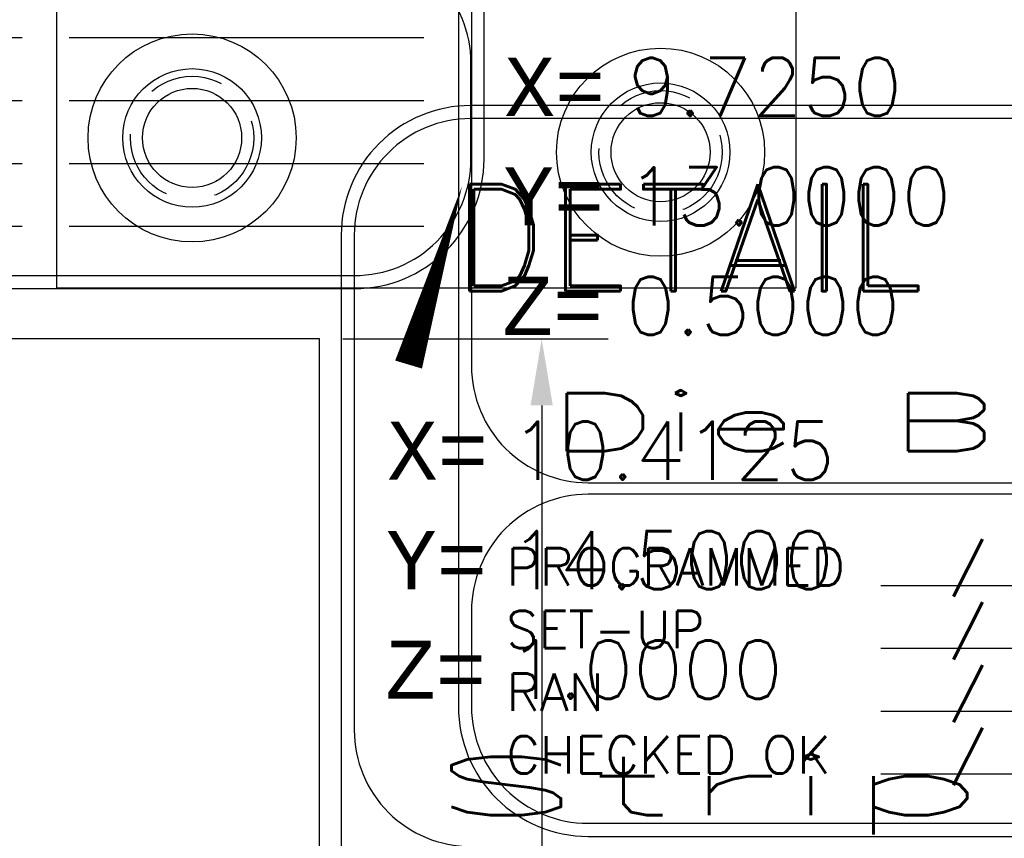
# Model space of a CAD drawing. Header units: inches. Extents: x -77 to 299, y -110 to 144.
# Tile 146 of 256: x 17.57 to 19.57, y -41.72 to -40.05. Entities that reach past the tile are written whole.
import ezdxf
from ezdxf.enums import TextEntityAlignment as Align

# ---------------------------------------------------------------- set-up
doc = ezdxf.new("R2010")
doc.units = ezdxf.units.IN
doc.header["$MEASUREMENT"] = 0
doc.linetypes.add('HIDDEN', pattern=[0.225, 0.15, -0.075])
doc.layers.get('DEFPOINTS').update_dxf_attribs({"color": 8})
for name, color, linetype in [('DIN-M-H', 4, 'HIDDEN'), ('DIN-M-S', 8, 'Continuous'), ('DSS-M-BA', 74, 'Continuous'), ('DST-M-BA', 74, 'Continuous'), ('SVA-M-M', 233, 'Continuous'), ('SVD-M-D', 42, 'Continuous'), ('SVD-M-S', 8, 'Continuous'), ('SVE-M-M', 233, 'Continuous'), ('SVF-M-M', 233, 'Continuous')]:
    doc.layers.add(name, color=color, linetype=linetype)
doc.styles.add('DIEMAKER', font='SIMPLEX.shx')
doc.styles.add('MONOTXT', font='MONOTXT')
doc.styles.add('R', font='ROMAND.SHX')
doc.styles.get("Standard").update_dxf_attribs({"font": 'txt.shx'})
doc.dimstyles.new('STANDARD$0', dxfattribs={"dimtxt": 0.156, "dimasz": 0.18, "dimexe": 0.18, "dimexo": 0.0625, "dimgap": 0.07, "dimtad": 0, "dimtih": 1, "dimtoh": 1, "dimdec": 4, "dimzin": 4, "dimdsep": 46, "dimtxsty": 'Standard', "dimcen": 0.09, "dimclrd": 2, "dimclre": 2, "dimclrt": 2, "dimadec": 4, "dimazin": 0, "dimtfac": 1, "dimtdec": 4, "dimtofl": 0, "dimtmove": 0, "dimatfit": 3, "dimfxl": 0, "dimtolj": 1, "dimtzin": 0, "dimarcsym": 0})

# ---------------------------------------------------------------- blocks, each defined once
blk = doc.blocks.new('dm108431')
at = {"layer": 'DIN-M-H'}
blk.add_circle((0, 0), 0.125, dxfattribs=at)
at = {"layer": 'DIN-M-S'}
blk.add_circle((0, 0), 0.1005, dxfattribs=at)
blk = doc.blocks.new('dm108433')
at = {"layer": 'DIN-M-S'}
for radius in [0.211, 0.1405]:
    blk.add_circle((0, 0), radius, dxfattribs=at)
blk = doc.blocks.new('DMDT001')
for p, q in [((-0.6188, -1.8033), (0.1437, -1.8033)), ((0.295, -1.8033), (1.4368, -1.8033)), ((-0.6188, -2.0057), (0.1437, -2.0057)), ((0.295, -2.0057), (1.4368, -2.0057)), ((-0.6188, -2.2081), (0.1437, -2.2081)), ((0.295, -2.2081), (1.4368, -2.2081)), ((-0.6188, -2.4105), (0.1437, -2.4105)), ((0.295, -2.4105), (1.4368, -2.4105))]:
    blk.add_line(p, q)
for points in [[(-1.5618, -2.6113), (1.2132, -2.6113, 0.414214), (1.6302, -2.1943), (1.6302, 0.4961, 0.414214), (1.2132, 0.9131), (-1.5618, 0.9131, 0.414214), (-1.9788, 0.4961), (-1.9788, -2.1943, 0.414214)], [(-1.5618, -1.4726), (1.2132, -1.4726, 0.414214), (1.5882, -1.0976), (1.5882, 0.4961, 0.414214), (1.2132, 0.8711), (-1.5618, 0.8711, 0.414214), (-1.9368, 0.4961), (-1.9368, -1.0976, 0.414214)], [(-1.5618, -2.5693), (1.2132, -2.5693, 0.414214), (1.5882, -2.1943), (1.5882, -1.8851, 0.414214), (1.2132, -1.5101), (-1.5618, -1.5101, 0.414214), (-1.9368, -1.8851), (-1.9368, -2.1943, 0.414214)]]:
    blk.add_lwpolyline(points, format="xyb", close=True)
at = {"color": 42}
for s, height, style, p in [('DETAIL', 0.34395, 'R', (-1.6251, 0.3158)), ('X=', 0.1875, 'MONOTXT', (-1.8306, -0.2918)), ('Y=', 0.1875, 'MONOTXT', (-1.8339, -0.6443)), ('Z=', 0.1875, 'MONOTXT', (-1.8372, -0.9969)), ('PROGRAMMED', 0.12, 'DIEMAKER', (-1.8247, -1.8035)), ('SET-UP', 0.12, 'DIEMAKER', (-1.8247, -2.0053)), ('RAN', 0.12, 'DIEMAKER', (-1.8247, -2.2071)), ('CHECKED OK', 0.12, 'DIEMAKER', (-1.8247, -2.4089))]:
    blk.add_text(s, height=height, dxfattribs=dict(at, style=style)).set_placement(p)
for p in [(-0.3953, -1.799), (-0.3953, -2.0014), (-0.3953, -2.2038), (-0.3953, -2.4062)]:
    blk.add_text('/ /', height=0.12107).set_placement(p)
at = {"color": 42, "style": 'R', "width": 0.571895}
blk.add_attdef('DET#', text='', height=0.45, dxfattribs=at).set_placement((0.5139, 0.282), (1.4514, 0.282), align=Align.FIT)
at = {"color": 42, "style": 'DIEMAKER'}
for tag, p in [('XDIM', (-1.4342, -0.2918)), ('YDIM', (-1.4375, -0.6443)), ('ZDIM', (-1.4408, -0.9969))]:
    blk.add_attdef(tag, p, '', height=0.1875, dxfattribs=at)
for tag, p in [('MATL', (1.513, -0.2918)), ('H/T', (1.4952, -0.6443)), ('QTY#', (0.8173, -0.9969))]:
    blk.add_attdef(tag, text='', height=0.1875, dxfattribs=at).set_placement(p, align=Align.RIGHT)
at = {"color": 42, "style": 'DIEMAKER', "width": 5.370504, "flags": 4}
blk.add_attdef('DE#1', text='', height=0.1875, dxfattribs=at).set_placement((-1.6994, -1.3715), (1.3694, -1.3715), align=Align.FIT)
at = {"color": 42, "style": 'DIEMAKER', "flags": 5}
for tag, p in [('DE#2', (-1.8615, -2.8611)), ('DE#3', (-1.8533, -3.1611))]:
    blk.add_attdef(tag, p, '', height=0.1875, dxfattribs=at)
blk = doc.blocks.new('*D2630')
at = {"layer": 'DEFPOINTS', "color": 0}
for p in [(18.181, -40.7021), (18.6314, -40.7021), (18.181, -48.7021)]:
    blk.add_point(p, dxfattribs=at)
at = {"layer": 'SVD-M-D', "color": 0, "lineweight": -2}
for p, q in [((18.2279, -40.7021), (18.7664, -40.7021)), ((18.6314, -40.8371), (18.6314, -44.5671)), ((18.6314, -48.5671), (18.6314, -44.8371)), ((18.2279, -48.7021), (18.7664, -48.7021))]:
    blk.add_line(p, q, dxfattribs=at)
at = {"layer": 'SVD-M-D', "color": 0}
for points in [[(18.6089, -40.8371), (18.6539, -40.8371), (18.6314, -40.7021)], [(18.6089, -48.5671), (18.6539, -48.5671), (18.6314, -48.7021)]]:
    blk.add_solid(points, dxfattribs=at)
at = {"layer": 'SVD-M-D', "color": 0, "insert": (18.6314, -44.7021), "char_height": 0.135, "attachment_point": 5}
blk.add_mtext('\\A1;8.0000', dxfattribs=at)

msp = doc.modelspace()

# ---------------------------------------------------------------- linework, layer by layer
at = {"layer": 'DIN-M-S'}
msp.add_lwpolyline([(17.64751, -39.84856), (17.64751, -40.59856), (19.14751, -40.59856), (19.14751, -39.84856), (19.14751, -39.21923), (19.14751, -39.09856), (18.39751, -39.09856), (17.89751, -39.09856), (17.64751, -39.09856), (17.64751, -39.30666)], close=True, dxfattribs=at)
at = {"layer": 'DSS-M-BA'}
for points in [[(17.98585, -36.43422, 0, 0.0567, 0), (17.90168, -36.80269, 0, 0, 0.0939946), (18.02005, -46.04561, 0, 0, 0.0939611)], [(18.46978, -40.39236, 0, 0.0567, 0), (18.36153, -40.75427, 0, 0, 0.1481538), (18.88941, -46.05935, 0, 0, 0.1488366)]]:
    msp.add_lwpolyline(points, format="xyseb", dxfattribs=at)
at = {"layer": 'DST-M-BA'}
msp.add_lwpolyline([(17.70213, -35.96909, 0, 0.0567, 0), (17.62176, -36.33841, 0, 0, 0.1050253), (17.65193, -46.04891, 0, 0, 0.1050253)], format="xyseb", dxfattribs=at)
at = {"layer": 'SVD-M-S', "color": 1}
msp.add_lwpolyline([(4.80598, -48.70215), (18.18098, -48.70215), (18.18098, -40.70215), (4.80598, -40.70215)], close=True, dxfattribs=at)

# ---------------------------------------------------------------- block references
for name, p in [('dm108433', (17.92251, -40.29453)), ('dm108433', (18.87251, -40.32356)), ('dm108431', (17.92251, -40.29453)), ('dm108431', (18.87251, -40.32356))]:
    msp.add_blockref(name, p)
at = {"layer": 'SVA-M-M'}
ref = msp.add_blockref('DMDT001', (19.7093, -40.06611), dxfattribs=dict(at, xscale=0.63, yscale=0.63, zscale=0.63))
ref.add_attrib('XDIM', '9.7250', (18.80576, -40.24997), dxfattribs={"layer": '0', "color": 42, "height": 0.118125, "style": 'DIEMAKER'})
ref.add_attrib('YDIM', '13.0000', (18.80367, -40.47205), dxfattribs={"layer": '0', "color": 42, "height": 0.118125, "style": 'DIEMAKER'})
ref.add_attrib('ZDIM', '0.5000', (18.80158, -40.69413), dxfattribs={"layer": '0', "color": 42, "height": 0.118125, "style": 'DIEMAKER'})
ref.add_attrib('DE#1', 'Die Backup', dxfattribs={"layer": '0', "color": 42, "height": 0.118125, "style": 'DIEMAKER', "width": 1.998327, "flags": 4}).set_placement((18.63867, -40.93015), (20.57205, -40.93015), align=Align.FIT)
at = {"layer": 'SVE-M-M', "xscale": 0.63, "yscale": 0.63, "zscale": 0.63}
msp.add_blockref('DMDT001', (17.48745, -38.95509), dxfattribs=at)
at = {"layer": 'SVF-M-M'}
ref = msp.add_blockref('DMDT001', (19.4715, -40.80408), dxfattribs=dict(at, xscale=0.63, yscale=0.63, zscale=0.63))
ref.add_attrib('XDIM', '10.4125', (18.56796, -40.98794), dxfattribs={"layer": '0', "color": 42, "height": 0.118125, "style": 'DIEMAKER'})
ref.add_attrib('YDIM', '14.5000', (18.56587, -41.21002), dxfattribs={"layer": '0', "color": 42, "height": 0.118125, "style": 'DIEMAKER'})
ref.add_attrib('ZDIM', '1.0000', (18.56378, -41.4321), dxfattribs={"layer": '0', "color": 42, "height": 0.118125, "style": 'DIEMAKER'})
ref.add_attrib('DE#1', 'Stripper', dxfattribs={"layer": '0', "color": 42, "height": 0.118125, "style": 'DIEMAKER', "width": 2.888338, "flags": 4}).set_placement((18.40086, -41.66812), (20.33424, -41.66812), align=Align.FIT)

# ---------------------------------------------------------------- dimensions: what is measured, and where the dimension line sits
at = {"layer": 'SVD-M-D'}
dim = msp.add_linear_dim(base=(18.63141, -40.70215), p1=(18.18098, -48.70215), p2=(18.18098, -40.70215), angle=90, dimstyle='STANDARD$0', override={"dimscale": 0.75, "dimtxt": 0.18, "dimgap": 0.09, "dimzin": 0, "dimclrd": 0, "dimclre": 0, "dimclrt": 0, "dimadec": 0}, dxfattribs=at)
dim.commit()
dim.dimension.update_dxf_attribs({"geometry": '*D2630', "text_midpoint": (18.63141, -44.70215)})

doc.saveas('drawing.dxf')
